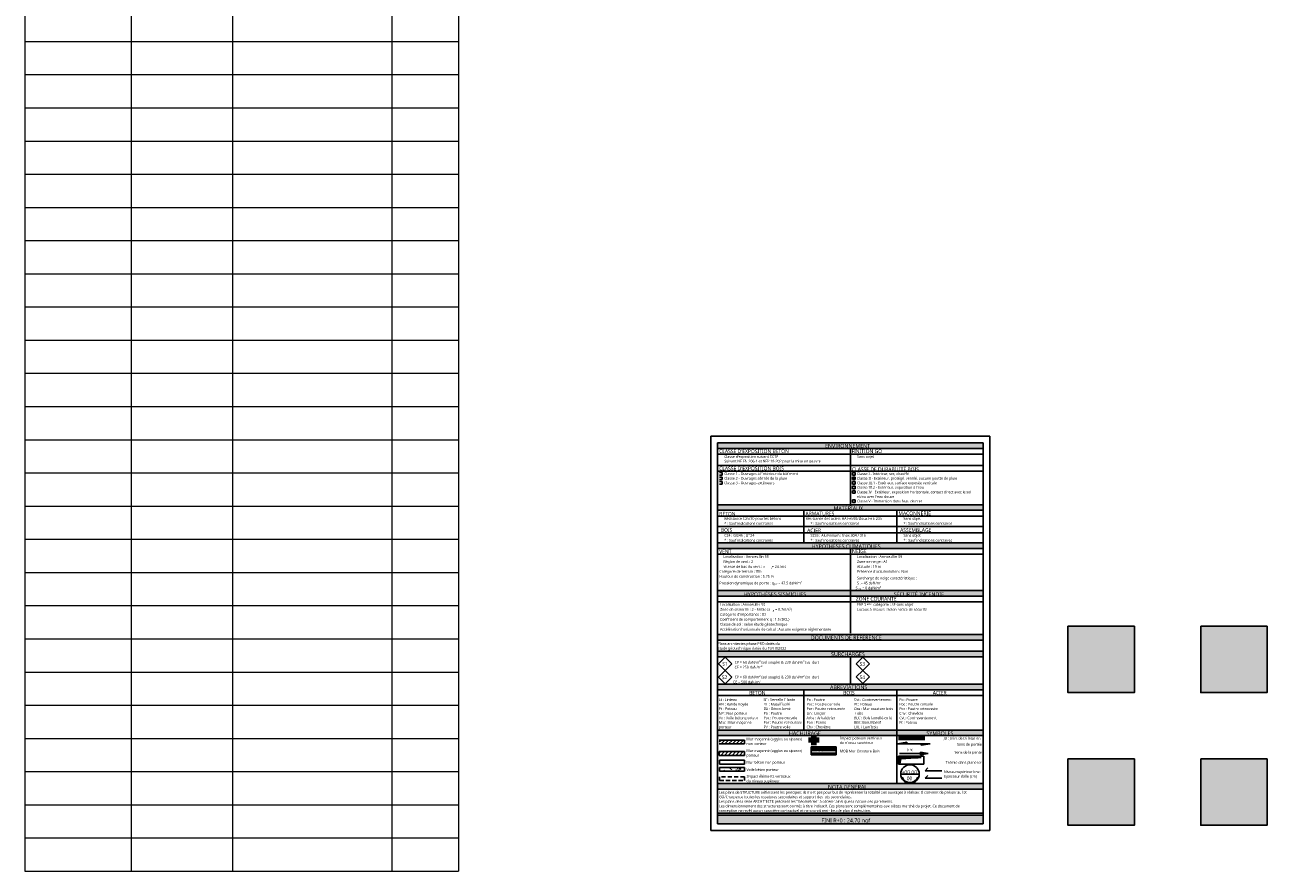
# Model space of a CAD drawing. Header units: centimetres. Extents: x -11246 to 29725, y -11714 to 13666.
# Tile 9 of 79: x -8729 to -7794, y -4693 to -4055. Entities that reach past the tile are written whole.
import ezdxf

# ---------------------------------------------------------------- set-up
doc = ezdxf.new("R2010")
doc.units = ezdxf.units.CM
doc.linetypes.add('Caché 1_8_', pattern=[4.7625, 3.175, -1.5875])
doc.layers.add('05-ANO Cotations', color=7, linetype='Continuous', lineweight=15)
doc.styles.add('Arial', font='arial.ttf', dxfattribs={"height": 0.77007})
doc.styles.add('Roboto', font='Roboto-Regular.ttf', dxfattribs={"height": 3})
doc.styles.add('Roboto_1', font='Roboto-Regular.ttf', dxfattribs={"height": 2.8})
doc.styles.add('Roboto_2', font='Roboto-Regular.ttf', dxfattribs={"height": 2})
doc.styles.add('Roboto_3', font='Roboto-Regular.ttf', dxfattribs={"height": 1.29978})
pattern_1 = [(45, (-11918.2571, -6876.2639), (-1.4142136, 1.4142136), [])]

msp = doc.modelspace()

# ---------------------------------------------------------------- hatches: boundary and pattern name
at = {"true_color": 0x999999}
for points in [[(-8007.50093, -4374.33125), (-8007.50093, -4370.0772), (-8207.50093, -4370.0772), (-8207.50093, -4374.33125)], [(-8007.50093, -4420.9839), (-8007.50093, -4416.72985), (-8207.50093, -4416.72985), (-8207.50093, -4420.9839)], [(-8007.50093, -4449.68788), (-8007.50093, -4445.43383), (-8207.50093, -4445.43383), (-8207.50093, -4449.68788)], [(-8007.50093, -4485.74609), (-8007.50093, -4481.49204), (-8207.50093, -4481.49204), (-8207.50093, -4485.74609)], [(-8007.50093, -4518.76875), (-8007.50093, -4514.5147), (-8207.50093, -4514.5147), (-8207.50093, -4518.76875)], [(-8007.50093, -4531.28763), (-8007.50093, -4527.03359), (-8207.50093, -4527.03359), (-8207.50093, -4531.28763)], [(-8007.50093, -4556.22338), (-8007.50093, -4551.96934), (-8207.50093, -4551.96934), (-8207.50093, -4556.22338)], [(-8007.50093, -4590.71878), (-8007.50093, -4586.46474), (-8207.50093, -4586.46474), (-8207.50093, -4590.71878)], [(-8007.50093, -4630.93067), (-8007.50093, -4626.67663), (-8207.50093, -4626.67663), (-8207.50093, -4630.93067)], [(-8007.50093, -4657.0772), (-8007.50093, -4650.71183), (-8207.50093, -4650.71183), (-8207.50093, -4657.0772)]]:
    msp.add_hatch(color=253, dxfattribs=at).paths.add_polyline_path(points)
at = {"true_color": 0x003551, "transparency": 33554559}
msp.add_hatch(color=148, dxfattribs=at).paths.add_polyline_path([(-7893.6061, -4508.26931), (-7943.60005, -4508.26931), (-7943.60005, -4558.26326), (-7893.6061, -4558.26326)])
at = {"true_color": 0xe53e31, "transparency": 33554559}
msp.add_hatch(color=20, dxfattribs=at).paths.add_polyline_path([(-7793.61821, -4508.26931), (-7843.61215, -4508.26931), (-7843.61215, -4558.26326), (-7793.61821, -4558.26326)])
at = {"true_color": 0x008040}
h = msp.add_hatch(dxfattribs=at)
h.set_pattern_fill('FP_1', color=116, style=0, pattern_type=2)
h.set_pattern_definition(pattern_1)
h.paths.add_polyline_path([(-8187.3086, -4596.84536), (-8187.3086, -4594.03402), (-8206.24086, -4594.03402), (-8206.24086, -4596.84536)])
at = {"true_color": 0x808080}
h = msp.add_hatch(dxfattribs=at)
h.set_pattern_fill('FP_1', color=8, style=0, pattern_type=2)
h.set_pattern_definition(pattern_1)
h.paths.add_polyline_path([(-8187.29539, -4605.59421), (-8187.29539, -4602.78286), (-8206.24086, -4602.78286), (-8206.24086, -4605.59421)])
at = {"true_color": 0x804000}
h = msp.add_hatch(dxfattribs=at)
h.set_pattern_fill('FP_2', color=36, style=0, pattern_type=2)
h.set_pattern_definition([(6.843, (-11918.25713, -6876.26386), (-86.359602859, -10.160301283), [1.279, -126.632]), (26.565, (-11916.9871, -6876.1115), (5.080351, 5.0803419), [0.56796, -10.791]), (48.814, (-11916.47913, -6875.85746), (30.48014387, 35.5600773), [0.54001, -53.461]), (67.38, (-11916.12313, -6875.45106), (-15.240025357, -35.55982177), [0.6604, -65.38]), (90, (-11915.869, -6874.842), (-5.08, 5.08), [0.8128, -4.267]), (61.39, (-11915.86913, -6874.02886), (-25.39952484, -45.720001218), [0.63652, -63.016]), (86.186, (-11915.56513, -6873.46986), (-5.07988412, -71.119610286), [0.76369, -75.605]), (72.897, (-11915.51413, -6872.70786), (15.240109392, 50.79950576), [0.69096, -68.405]), (41.987, (-11915.31113, -6872.04786), (-45.720048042, -40.639742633), [0.68344, -67.661]), (10.305, (-11914.80313, -6871.58986), (-30.479895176, -5.08006409), [0.56796, -56.228]), (15.945, (-11914.2441, -6871.48886), (-20.32027508, -5.07992989), [1.109, -35.873]), (6.843, (-11917.24113, -6876.26386), (-86.359602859, -10.160301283), [1.279, -126.632]), (26.565, (-11915.9711, -6876.1115), (5.080351, 5.0803419), [0.56796, -10.791]), (48.814, (-11915.46313, -6875.85746), (30.48014387, 35.5600773), [0.54001, -53.461]), (67.38, (-11915.10713, -6875.45106), (-15.240025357, -35.55982177), [0.6604, -65.38]), (90, (-11914.853, -6874.842), (-5.08, 5.08), [0.8128, -4.267]), (61.39, (-11914.85313, -6874.02886), (-25.39952484, -45.720001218), [0.63652, -63.016]), (86.186, (-11914.54913, -6873.46986), (-5.07988412, -71.119610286), [0.76369, -75.605]), (72.897, (-11914.49813, -6872.70786), (15.240109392, 50.79950576), [0.69096, -68.405]), (41.987, (-11914.29513, -6872.04786), (-45.720048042, -40.639742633), [0.68344, -67.661]), (10.305, (-11913.78713, -6871.58986), (-30.479895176, -5.08006409), [0.56796, -56.228]), (15.945, (-11913.2281, -6871.48886), (-20.32027508, -5.07992989), [1.109, -35.873]), (6.843, (-11916.22513, -6876.26386), (-86.359602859, -10.160301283), [1.279, -126.632]), (26.565, (-11914.9551, -6876.1115), (5.080351, 5.0803419), [0.56796, -10.791]), (48.814, (-11914.44713, -6875.85746), (30.48014387, 35.5600773), [0.54001, -53.461]), (67.38, (-11914.09113, -6875.45106), (-15.240025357, -35.55982177), [0.6604, -65.38]), (90, (-11913.837, -6874.842), (-5.08, 5.08), [0.8128, -4.267]), (61.39, (-11913.83713, -6874.02886), (-25.39952484, -45.720001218), [0.63652, -63.016]), (86.186, (-11913.53313, -6873.46986), (-5.07988412, -71.119610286), [0.76369, -75.605]), (72.897, (-11913.48213, -6872.70786), (15.240109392, 50.79950576), [0.69096, -68.405]), (41.987, (-11913.27913, -6872.04786), (-45.720048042, -40.639742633), [0.68344, -67.661]), (10.305, (-11912.77113, -6871.58986), (-30.479895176, -5.08006409), [0.56796, -56.228]), (15.945, (-11912.2121, -6871.48886), (-20.32027508, -5.07992989), [1.109, -35.873]), (6.843, (-11915.20913, -6876.26386), (-86.359602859, -10.160301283), [1.279, -126.632]), (26.565, (-11913.9391, -6876.1115), (5.080351, 5.0803419), [0.56796, -10.791]), (48.814, (-11913.43113, -6875.85746), (30.48014387, 35.5600773), [0.54001, -53.461]), (67.38, (-11913.07513, -6875.45106), (-15.240025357, -35.55982177), [0.6604, -65.38]), (90, (-11912.821, -6874.842), (-5.08, 5.08), [0.8128, -4.267]), (61.39, (-11912.82113, -6874.02886), (-25.39952484, -45.720001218), [0.63652, -63.016]), (86.186, (-11912.51713, -6873.46986), (-5.07988412, -71.119610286), [0.76369, -75.605]), (72.897, (-11912.46613, -6872.70786), (15.240109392, 50.79950576), [0.69096, -68.405]), (41.987, (-11912.26313, -6872.04786), (-45.720048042, -40.639742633), [0.68344, -67.661]), (10.305, (-11911.75513, -6871.58986), (-30.479895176, -5.08006409), [0.56796, -56.228]), (15.945, (-11911.1961, -6871.48886), (-20.32027508, -5.07992989), [1.109, -35.873]), (6.843, (-11914.19313, -6876.26386), (-86.359602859, -10.160301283), [1.279, -126.632]), (26.565, (-11912.9231, -6876.1115), (5.080351, 5.0803419), [0.56796, -10.791]), (48.814, (-11912.41513, -6875.85746), (30.48014387, 35.5600773), [0.54001, -53.461]), (67.38, (-11912.05913, -6875.45106), (-15.240025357, -35.55982177), [0.6604, -65.38]), (90, (-11911.805, -6874.842), (-5.08, 5.08), [0.8128, -4.267]), (61.39, (-11911.80513, -6874.02886), (-25.39952484, -45.720001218), [0.63652, -63.016]), (86.186, (-11911.50113, -6873.46986), (-5.07988412, -71.119610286), [0.76369, -75.605]), (72.897, (-11911.45013, -6872.70786), (15.240109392, 50.79950576), [0.69096, -68.405]), (41.987, (-11911.24713, -6872.04786), (-45.720048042, -40.639742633), [0.68344, -67.661]), (10.305, (-11910.73913, -6871.58986), (-30.479895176, -5.08006409), [0.56796, -56.228]), (15.945, (-11910.1801, -6871.48886), (-20.32027508, -5.07992989), [1.109, -35.873])])
h.paths.add_polyline_path([(-8118.08453, -4605.08768), (-8118.08453, -4600.38883), (-8136.97506, -4600.38883), (-8136.97506, -4605.08768)])
for points in [[(-8071.61589, -4596.77132), (-8064.87575, -4596.77132), (-8064.87575, -4595.58285)], [(-8054.11589, -4597.95979), (-8047.37575, -4596.77132), (-8054.11589, -4596.77132)], [(-8054.69627, -4605.15788), (-8048.78743, -4604.11599), (-8054.69627, -4603.0741)]]:
    msp.add_hatch(color=256).paths.add_polyline_path(points)
h = msp.add_hatch()
h.set_pattern_fill('FP_3', color=256, style=0, pattern_type=2)
h.set_pattern_definition([(0, (-11918.25713, -6876.26386), (0.20161, 0.40322), [0.03353, -0.3697])])
h.paths.add_polyline_path([(-8070.22264, -4611.89107), (-8069.55311, -4608.094), (-8054.19815, -4607.21116), (-8070.22264, -4607.21116)])
at = {"true_color": 0xb9d9eb, "transparency": 33554559}
msp.add_hatch(color=254, dxfattribs=at).paths.add_polyline_path([(-7893.6061, -4608.2572), (-7943.60005, -4608.2572), (-7943.60005, -4658.25115), (-7893.6061, -4658.25115)])
at = {"true_color": 0xa39382, "transparency": 33554559}
msp.add_hatch(color=252, dxfattribs=at).paths.add_polyline_path([(-7793.61821, -4608.2572), (-7843.61215, -4608.2572), (-7843.61215, -4658.25115), (-7793.61821, -4658.25115)])
h = msp.add_hatch()
h.set_pattern_fill('FP_4', color=256, style=0, pattern_type=2)
h.set_pattern_definition([(50, (-11918.257, -6876.264), (7.287275, -0.637261), [0.762, -8.382]), (355, (-11918.257, -6876.264), (-1.409327, 7.641911), [0.6096, -6.706]), (100.451, (-11917.65, -6876.317), (5.877948, 7.004428), [0.6476, -7.124]), (46.184, (-11918.257, -6874.232), (10.843061, -1.681252), [1.143, -12.573]), (96.636, (-11917.354, -6874.372), (9.495948, 9.896668), [0.9714, -10.685]), (351.184, (-11918.257, -6874.232), (9.495953, 9.896555), [0.9144, -10.058]), (21, (-11917.241, -6874.74), (6.064644, -4.090302), [0.762, -8.382]), (326, (-11917.241, -6874.74), (2.472247, 7.367021), [0.6096, -6.706]), (71.451, (-11916.736, -6875.081), (8.536783, 3.276526), [0.6476, -7.124]), (37.5, (-11918.257, -6876.2639), (0.1236133, 3.3821639), [0.33528, -6.289, 0.33528, -6.472, -6.731]), (37.5, (-11918.257, -6876.2639), (0.1236133, 3.3821639), [-13.432, 0.33528, -6.396]), (7.5, (-11918.257, -6876.264), (2.6728276, 4.0071558), [0.33528, -3.546, 0.33528, -6.137, -2.565]), (7.5, (-11918.257, -6876.264), (2.6728276, 4.0071558), [-10.353, 0.33528, -2.23]), (327.5, (-11920.523, -6876.2639), (5.4234019, -0.2288281), [0.33528, -2.205, 0.33528, -7.59, -10.516]), (327.5, (-11920.523, -6876.2639), (5.4234019, -0.2288281), [-10.465, 0.33528, -10.18]), (317.5, (-11921.539, -6876.264), (5.924998, 1.0174316), [0.33528, -2.967, 0.33528, -4.928, -7.468]), (317.5, (-11921.539, -6876.264), (5.924998, 1.0174316), [-8.565, 0.33528, -7.132])])
h.paths.add_polyline_path([(-8187.13756, -4617.59046), (-8187.13756, -4614.77912), (-8206.03756, -4614.77912), (-8206.03756, -4617.59046)])

# ---------------------------------------------------------------- linework, layer by layer
for p, q in [((-8002.50093, -4365.0772), (-8212.50093, -4365.0772)), ((-8212.50093, -4365.0772), (-8212.50093, -4662.0772)), ((-8002.50093, -4374.33125), (-8002.50093, -4365.0772)), ((-8002.50093, -4662.0772), (-8002.50093, -4365.0772)), ((-8007.50093, -4370.0772), (-8207.50093, -4370.0772)), ((-8207.50093, -4370.0772), (-8207.50093, -4657.0772)), ((-8007.50093, -4370.0772), (-8207.50093, -4370.0772)), ((-8207.50093, -4374.33125), (-8007.50093, -4374.33125)), ((-8107.50093, -4374.33125), (-8107.50093, -4417.72985)), ((-8007.50093, -4374.33125), (-8007.50093, -4370.0772)), ((-8007.50093, -4657.0772), (-8007.50093, -4370.0772)), ((-8207.50093, -4378.62184), (-8007.50093, -4378.62184)), ((-8207.50093, -4387.25679), (-8007.50093, -4387.25679)), ((-8107.50093, -4387.25679), (-8107.50093, -4416.72985)), ((-8207.50093, -4391.54738), (-8007.50093, -4391.54738)), ((-8205.93736, -4392.4305), (-8203.98562, -4392.4305)), ((-8203.98562, -4394.38223), (-8205.93736, -4394.38223)), ((-8205.93736, -4395.89887), (-8203.98562, -4395.89887)), ((-8203.98562, -4392.4305), (-8203.98562, -4394.38223)), ((-8203.98562, -4395.89887), (-8203.98562, -4397.8506)), ((-8105.90944, -4392.5003), (-8103.95771, -4392.5003)), ((-8105.90944, -4394.45203), (-8105.90944, -4392.5003)), ((-8103.95771, -4394.45203), (-8105.90944, -4394.45203)), ((-8105.90944, -4395.90419), (-8103.95771, -4395.90419)), ((-8105.90944, -4397.85592), (-8105.90944, -4395.90419)), ((-8105.68418, -4396.73637), (-8105.02862, -4397.67261)), ((-8105.02862, -4397.67261), (-8104.14385, -4396.14013)), ((-8103.95771, -4392.5003), (-8103.95771, -4394.45203)), ((-8103.95771, -4395.90419), (-8103.95771, -4397.85592)), ((-8203.98562, -4397.8506), (-8205.93736, -4397.8506)), ((-8205.93736, -4399.31073), (-8203.98562, -4399.31073)), ((-8203.98562, -4401.26246), (-8205.93736, -4401.26246)), ((-8203.98562, -4399.31073), (-8203.98562, -4401.26246)), ((-8103.95771, -4397.85592), (-8105.90944, -4397.85592)), ((-8105.90944, -4399.30319), (-8103.95771, -4399.30319)), ((-8105.90944, -4401.25492), (-8105.90944, -4399.30319)), ((-8103.95771, -4401.25492), (-8105.90944, -4401.25492)), ((-8105.90944, -4402.77156), (-8103.95771, -4402.77156)), ((-8105.90944, -4404.72329), (-8105.90944, -4402.77156)), ((-8103.95771, -4404.72329), (-8105.90944, -4404.72329)), ((-8105.90944, -4406.18342), (-8103.95771, -4406.18342)), ((-8105.90944, -4408.13515), (-8105.90944, -4406.18342)), ((-8103.95771, -4399.30319), (-8103.95771, -4401.25492)), ((-8103.95771, -4402.77156), (-8103.95771, -4404.72329)), ((-8103.95771, -4406.18342), (-8103.95771, -4408.13515)), ((-8103.95771, -4408.13515), (-8105.90944, -4408.13515)), ((-8105.90944, -4413.15032), (-8103.95771, -4413.15032)), ((-8105.90944, -4415.10205), (-8105.90944, -4413.15032)), ((-8103.95771, -4415.10205), (-8105.90944, -4415.10205)), ((-8103.95771, -4413.15032), (-8103.95771, -4415.10205)), ((-8007.50093, -4416.72985), (-8207.50093, -4416.72985)), ((-8207.50093, -4420.9839), (-8007.50093, -4420.9839)), ((-8142.50093, -4445.43383), (-8142.50093, -4420.9839)), ((-8072.50093, -4445.43383), (-8072.50093, -4420.9839)), ((-8207.50093, -4425.27449), (-8007.50093, -4425.27449)), ((-8207.50093, -4433.24473), (-8007.50093, -4433.24473)), ((-8207.50093, -4437.99271), (-8007.50093, -4437.99271)), ((-8007.50093, -4445.43383), (-8207.50093, -4445.43383)), ((-8207.50093, -4449.68788), (-8007.50093, -4449.68788)), ((-8107.50093, -4449.68788), (-8107.50093, -4481.49204)), ((-8207.50093, -4453.97847), (-8007.50093, -4453.97847)), ((-8007.50093, -4481.49204), (-8207.50093, -4481.49204)), ((-8207.50093, -4485.74609), (-8007.50093, -4485.74609)), ((-8207.50093, -4490.03668), (-8007.50093, -4490.03668)), ((-8107.50093, -4513.63768), (-8107.50093, -4481.49204)), ((-8007.50093, -4514.5147), (-8207.50093, -4514.5147)), ((-8207.50093, -4518.76875), (-8007.50093, -4518.76875)), ((-8007.50093, -4527.03359), (-8207.50093, -4527.03359)), ((-8207.50093, -4531.28763), (-8007.50093, -4531.28763)), ((-8206.87398, -4536.5472), (-8201.87398, -4531.5472)), ((-8201.87398, -4541.5472), (-8206.87398, -4536.5472)), ((-8201.87398, -4531.5472), (-8196.87398, -4536.5472)), ((-8196.87398, -4536.5472), (-8201.87398, -4541.5472)), ((-8107.50093, -4531.28763), (-8107.50093, -4552.34434)), ((-8103.12398, -4536.5472), (-8098.12398, -4531.5472)), ((-8098.12398, -4541.5472), (-8103.12398, -4536.5472)), ((-8098.12398, -4531.5472), (-8093.12398, -4536.5472)), ((-8093.12398, -4536.5472), (-8098.12398, -4541.5472)), ((-8206.87398, -4546.58526), (-8201.87398, -4541.58526)), ((-8201.87398, -4551.58526), (-8206.87398, -4546.58526)), ((-8201.87398, -4541.58526), (-8196.87398, -4546.58526)), ((-8196.87398, -4546.58526), (-8201.87398, -4551.58526)), ((-8103.12398, -4546.52474), (-8098.12398, -4541.52474)), ((-8098.12398, -4551.52474), (-8103.12398, -4546.52474)), ((-8098.12398, -4541.52474), (-8093.12398, -4546.52474)), ((-8093.12398, -4546.52474), (-8098.12398, -4551.52474)), ((-8007.50093, -4551.96934), (-8207.50093, -4551.96934)), ((-8207.50093, -4556.22338), (-8007.50093, -4556.22338)), ((-8207.50093, -4560.51397), (-8007.50093, -4560.51397)), ((-8142.50093, -4556.22338), (-8142.50093, -4587.08974)), ((-8072.50093, -4556.22338), (-8072.50093, -4626.67663)), ((-8007.50093, -4586.46474), (-8207.50093, -4586.46474)), ((-8207.50093, -4590.71878), (-8007.50093, -4590.71878)), ((-8187.29539, -4602.78286), (-8206.24086, -4602.78286)), ((-8206.24086, -4602.78286), (-8206.24086, -4605.59421)), ((-8187.29539, -4605.59421), (-8187.29539, -4602.78286)), ((-8136.97506, -4601.51203), (-8136.97506, -4599.26563)), ((-8136.97506, -4599.26563), (-8118.08453, -4599.26563)), ((-8118.08453, -4600.38883), (-8136.97506, -4600.38883)), ((-8136.97506, -4600.38883), (-8136.97506, -4605.08768)), ((-8118.08453, -4599.26563), (-8118.08453, -4601.51203)), ((-8118.08453, -4605.08768), (-8118.08453, -4600.38883)), ((-8064.87575, -4595.58285), (-8071.61589, -4596.77132)), ((-8071.61589, -4596.77132), (-8064.87575, -4596.77132)), ((-8071.61589, -4596.77132), (-8051.61589, -4596.77132)), ((-8064.87575, -4596.77132), (-8064.87575, -4595.58285)), ((-8054.11589, -4597.95979), (-8047.37575, -4596.77132)), ((-8047.37575, -4596.77132), (-8054.11589, -4596.77132)), ((-8054.11589, -4596.77132), (-8054.11589, -4597.95979)), ((-8206.24086, -4605.59421), (-8187.29539, -4605.59421)), ((-8136.97506, -4605.08768), (-8118.08453, -4605.08768)), ((-8071.30339, -4606.21116), (-8052.1515, -4606.21116)), ((-8071.30339, -4612.11333), (-8071.30339, -4606.21116)), ((-8052.1515, -4612.11333), (-8071.30339, -4612.11333)), ((-8070.36741, -4604.11599), (-8048.78743, -4604.11599)), ((-8054.19815, -4607.21116), (-8070.22264, -4607.21116)), ((-8070.22264, -4607.21116), (-8070.22264, -4611.89107)), ((-8070.22264, -4611.89107), (-8069.55311, -4608.094)), ((-8069.55311, -4608.094), (-8054.19815, -4607.21116)), ((-8048.78743, -4604.11599), (-8054.69627, -4603.0741)), ((-8054.69627, -4603.0741), (-8054.69627, -4605.15788)), ((-8048.78743, -4604.11599), (-8054.69627, -4603.0741)), ((-8054.69627, -4605.15788), (-8054.69627, -4603.0741)), ((-8054.69627, -4605.15788), (-8048.78743, -4604.11599)), ((-8048.78743, -4604.11599), (-8054.69627, -4605.15788)), ((-8052.1515, -4606.21116), (-8052.1515, -4612.11333)), ((-8187.13756, -4614.77912), (-8206.03756, -4614.77912)), ((-8206.03756, -4614.77912), (-8206.03756, -4617.59046)), ((-8206.03756, -4617.59046), (-8187.13756, -4617.59046)), ((-8187.13756, -4617.59046), (-8187.13756, -4614.77912)), ((-8069.59377, -4619.66819), (-8055.61794, -4619.66819)), ((-8051.21966, -4617.14296), (-8049.09834, -4615.02164)), ((-8038.57598, -4617.14296), (-8051.21966, -4617.14296)), ((-8051.21966, -4622.73576), (-8049.09834, -4620.61444)), ((-8007.50093, -4626.67663), (-8207.50093, -4626.67663)), ((-8038.57598, -4622.73576), (-8051.21966, -4622.73576)), ((-8207.50093, -4630.93067), (-8007.50093, -4630.93067)), ((-8207.50093, -4649.21183), (-8007.50093, -4649.21183)), ((-8007.50093, -4650.71183), (-8207.50093, -4650.71183)), ((-8207.50093, -4657.0772), (-8007.50093, -4657.0772)), ((-8207.50093, -4657.0772), (-8007.50093, -4657.0772)), ((-8212.50093, -4662.0772), (-8002.50093, -4662.0772)), ((-8212.50093, -4662.0772), (-8002.50093, -4662.0772))]:
    msp.add_line(p, q)
at = {"color": 1, "lineweight": 100, "true_color": 0xff0000}
for p, q in [((-8136.97506, -4591.99646), (-8133.0143, -4591.99646)), ((-8136.97506, -4595.99646), (-8136.97506, -4591.99646)), ((-8133.0143, -4591.99646), (-8133.0143, -4595.99646)), ((-8071.30339, -4592.00207), (-8051.30339, -4592.00207)), ((-8133.0143, -4595.99646), (-8136.97506, -4595.99646))]:
    msp.add_line(p, q, dxfattribs=at)
at = {"lineweight": 25}
for p, q in [((-8187.3086, -4594.03402), (-8206.24086, -4594.03402)), ((-8206.24086, -4596.84536), (-8187.3086, -4596.84536)), ((-8187.3086, -4596.84536), (-8187.3086, -4594.03402)), ((-8206.03756, -4609.29163), (-8206.03756, -4612.10297)), ((-8187.13756, -4609.29163), (-8206.03756, -4609.29163)), ((-8206.03756, -4612.10297), (-8187.13756, -4612.10297)), ((-8187.13756, -4612.10297), (-8187.13756, -4609.29163))]:
    msp.add_line(p, q, dxfattribs=at)
at = {"color": 160, "linetype": 'Caché 1_8_', "lineweight": 25, "true_color": 0x0526fa}
for p, q in [((-8206.03756, -4621.68119), (-8206.03756, -4624.49254)), ((-8187.13756, -4621.68119), (-8206.03756, -4621.68119)), ((-8206.03756, -4624.49254), (-8187.13756, -4624.49254)), ((-8187.13756, -4624.49254), (-8187.13756, -4621.68119))]:
    msp.add_line(p, q, dxfattribs=at)
at = {"color": 148, "lineweight": 25, "true_color": 0x003551}
msp.add_lwpolyline([(-7943.60005, -4508.26931), (-7893.6061, -4508.26931), (-7893.6061, -4558.26326), (-7943.60005, -4558.26326)], close=True, dxfattribs=at)
at = {"color": 20, "lineweight": 25, "true_color": 0xe53e31}
msp.add_lwpolyline([(-7843.61215, -4508.26931), (-7793.61821, -4508.26931), (-7793.61821, -4558.26326), (-7843.61215, -4558.26326)], close=True, dxfattribs=at)
at = {"color": 254, "lineweight": 25, "true_color": 0xb9d9eb}
msp.add_lwpolyline([(-7943.60005, -4608.2572), (-7893.6061, -4608.2572), (-7893.6061, -4658.25115), (-7943.60005, -4658.25115)], close=True, dxfattribs=at)
at = {"lineweight": 25}
msp.add_lwpolyline([(-7843.61215, -4608.2572), (-7793.61821, -4608.2572), (-7793.61821, -4658.25115), (-7843.61215, -4658.25115)], close=True, dxfattribs=at)
msp.add_circle((-8062.60586, -4619.66819), 6.98792)
msp.add_arc((-8062.60586, -4619.62951), 6.3472, 203.04313618, 336.95686382)
at = {"layer": '05-ANO Cotations'}
for p, q in [((-8729.15479, -3417.79341), (-8729.15479, -4692.79341)), ((-8572.67775, -3417.79341), (-8572.67775, -4692.79341)), ((-8452.67775, -3417.79341), (-8452.67775, -4692.79341)), ((-8402.67775, -3417.79341), (-8402.67775, -4692.79341)), ((-8649.15479, -3442.79341), (-8649.15479, -4692.79341)), ((-8729.15479, -4067.79341), (-8402.67775, -4067.79341)), ((-8729.15479, -4092.79341), (-8402.67775, -4092.79341)), ((-8729.15479, -4117.79341), (-8402.67775, -4117.79341)), ((-8729.15479, -4142.79341), (-8402.67775, -4142.79341)), ((-8729.15479, -4167.79341), (-8402.67775, -4167.79341)), ((-8729.15479, -4192.79341), (-8402.67775, -4192.79341)), ((-8729.15479, -4217.79341), (-8402.67775, -4217.79341)), ((-8729.15479, -4242.79341), (-8402.67775, -4242.79341)), ((-8729.15479, -4267.79341), (-8402.67775, -4267.79341)), ((-8729.15479, -4292.79341), (-8402.67775, -4292.79341)), ((-8729.15479, -4317.79341), (-8402.67775, -4317.79341)), ((-8729.15479, -4342.79341), (-8402.67775, -4342.79341)), ((-8729.15479, -4367.79341), (-8402.67775, -4367.79341)), ((-8729.15479, -4392.79341), (-8402.67775, -4392.79341)), ((-8729.15479, -4417.79341), (-8402.67775, -4417.79341)), ((-8729.15479, -4442.79341), (-8402.67775, -4442.79341)), ((-8729.15479, -4467.79341), (-8402.67775, -4467.79341)), ((-8729.15479, -4492.79341), (-8402.67775, -4492.79341)), ((-8729.15479, -4517.79341), (-8402.67775, -4517.79341)), ((-8729.15479, -4542.79341), (-8402.67775, -4542.79341)), ((-8729.15479, -4567.79341), (-8402.67775, -4567.79341)), ((-8729.15479, -4592.79341), (-8402.67775, -4592.79341)), ((-8729.15479, -4617.79341), (-8402.67775, -4617.79341)), ((-8729.15479, -4642.79341), (-8402.67775, -4642.79341)), ((-8729.15479, -4667.79341), (-8402.67775, -4667.79341)), ((-8729.15479, -4692.79341), (-8402.67775, -4692.79341))]:
    msp.add_line(p, q, dxfattribs=at)

# ---------------------------------------------------------------- texts
at = {"attachment_point": 1}
for s, insert, char_height, width, style in [("CLASSE D'EXPOSITION BETON", (-8206.25093, -4375.07123), 2.8, 65.2573625, 'Roboto_1'), ('ENVIRONNEMENT', (-8126.55986, -4370.95399), 3, 42.2489313, 'Roboto'), ('FINITION GO', (-8106.56343, -4375.07123), 2.8, 27.0168688, 'Roboto_1'), ('Suivant NF EN 206-1 et NFP 18-202 pour la mise en oeuvre', (-8202.47621, -4382.94543), 2, 90.109675, 'Roboto_2'), ("Classe d'exposition suivant CCTP", (-8202.47621, -4379.50585), 2, 51.1476625, 'Roboto_2'), ('Sans objet', (-8102.47621, -4379.50585), 2, 16.1940875, 'Roboto_2'), ("CLASSE D'EXPOSITION BOIS", (-8206.25093, -4387.99677), 2.8, 60.4472375, 'Roboto_1'), ("Classe 1 - Ouvrages à l'intérieur du bâtiment", (-8202.47621, -4392.43289), 2, 67.34175, 'Roboto_2'), ('Classe 2 - Ouvrages abrités de la pluie', (-8202.47621, -4395.87247), 2, 58.1223438, 'Roboto_2'), ('CLASSE DE DURABILITÉ BOIS', (-8106.25093, -4388.6538), 2.8, 62.531625, 'Roboto_1'), ('Classe I - Intérieur, sec, chauffé', (-8102.47621, -4392.43139), 2, 47.9409125, 'Roboto_2'), ('Classe II - Extérieur, protégé, ventilé, aucune goutte de pluie', (-8102.47621, -4395.87097), 2, 90.751025, 'Roboto_2'), ('Classe 3 - Ouvrages extérieurs', (-8202.47621, -4399.31206), 2, 46.497875, 'Roboto_2'), ('Classe III.1 - Extérieur, surface exposée verticale', (-8102.47621, -4399.31056), 2, 73.9155875, 'Roboto_2'), ("Classe III.2 - Extérieur, exposition à l'eau", (-8102.47621, -4402.75014), 2, 61.1687563, 'Roboto_2'), ('Classe IV - Extérieur, exposition horizontale, contact direct avec le sol ', (-8102.47621, -4406.18972), 2, 106.784775, 'Roboto_2'), ("et/ou avec l'eau douce", (-8102.47621, -4409.62931), 2, 34.7932375, 'Roboto_2'), ("Classe V - Immersion dans l'eau de mer", (-8102.47621, -4413.06889), 2, 60.5274062, 'Roboto_2'), ('BÉTON', (-8206.25093, -4422.23362), 2.8, 15.1518937, 'Roboto_1'), ('ARMATURES', (-8141.25093, -4421.97974), 2.8, 27.4177125, 'Roboto_1'), ('MATÉRIAUX', (-8120.14274, -4417.9501), 3, 28.2194, 'Roboto'), ('MACONNERIE', (-8071.25093, -4421.83928), 2.8, 29.9029437, 'Roboto_1'), ('BOIS', (-8205.00093, -4434.4421), 2.8, 10.3417687, 'Roboto_1'), ('* : Sauf indications contraires', (-8202.47621, -4429.86529), 2, 45.215175, 'Roboto_2'), ('Résistance C25/30 pour les bétons', (-8202.47621, -4426.1585), 2, 53.7932313, 'Roboto_2'), ('Résistance des aciers HA Fe500/Doux Fe E 235', (-8141.15354, -4426.1585), 2, 72.8733938, 'Roboto_2'), ('* : Sauf indications contraires', (-8137.47621, -4429.86529), 2, 45.215175, 'Roboto_2'), ('ASSEMBLAGE', (-8070.00093, -4434.44019), 2.8, 30.0632812, 'Roboto_1'), ('Sans objet', (-8067.47621, -4426.1585), 2, 16.1940875, 'Roboto_2'), ('* : Sauf indications contraires', (-8067.47621, -4429.86529), 2, 45.215175, 'Roboto_2'), ('C24 ; Gl24h ; GT24', (-8202.47621, -4438.87672), 2, 28.2194, 'Roboto_2'), ('* : Sauf indications contraires', (-8202.47621, -4442.58351), 2, 45.215175, 'Roboto_2'), ('ACIER', (-8140.00093, -4434.69796), 2.8, 12.9873375, 'Roboto_1'), ('S235 ; Aluminium ; Inox 304 / 316', (-8137.47621, -4438.87672), 2, 51.5485062, 'Roboto_2'), ('* : Sauf indications contraires', (-8137.47621, -4442.58351), 2, 45.215175, 'Roboto_2'), ('Sans objet', (-8067.47621, -4438.87672), 2, 16.1940875, 'Roboto_2'), ('* : Sauf indications contraires', (-8067.47621, -4442.58351), 2, 45.215175, 'Roboto_2'), ('VENT', (-8206.25093, -4450.5771), 2.8, 11.9451437, 'Roboto_1'), ('HYPOTHÈSES CLIMATIQUES', (-8136.62975, -4446.55796), 3, 65.8987125, 'Roboto'), ('NEIGE', (-8106.25093, -4450.42594), 2.8, 13.3080125, 'Roboto_1'), ('Vitesse de bas du vent : v', (-8203.10121, -4462.31926), 2, 38.801675, 'Roboto_2'), ('Localisation : Annoeullin 59', (-8203.10121, -4454.86247), 2, 42.0885938, 'Roboto_2'), ('Région de vent : 2', (-8203.10121, -4458.59087), 2, 27.1772063, 'Roboto_2'), (' = 24 /ms', (-8167.279, -4462.31926), 2, 14.6708813, 'Roboto_2'), ('Altitude : 19 m', (-8102.47621, -4462.31926), 2, 22.126575, 'Roboto_2'), ('Zone de neige : A1', (-8102.47621, -4458.59087), 2, 28.4599062, 'Roboto_2'), ('Localisation : Annoeullin 59', (-8102.47621, -4454.86247), 2, 42.0885938, 'Roboto_2'), ('Catégorie de terrain : IIIb', (-8206.09006, -4466.04766), 2, 37.6793125, 'Roboto_2'), ('Hauteur de construction : 5.75 m', (-8206.09006, -4469.77606), 2, 50.5063125, 'Roboto_2'), ('b,0', (-8167.32904, -4463.88811), 0.77007, 1.7637125, 'Arial'), ('Surcharge de neige caractéristique :', (-8102.47621, -4471.00445), 2, 55.1561, 'Roboto_2'), ("Présence d'accumulation : Non", (-8102.47621, -4466.04766), 2, 47.780575, 'Roboto_2'), ('Pression dynamique de ponte : q', (-8206.09006, -4474.73285), 2, 50.0253, 'Roboto_2'), ('p,z', (-8164.81506, -4475.74222), 1.29978, 2.886075, 'Roboto_3'), (' = 47.5 daN/m²', (-8162.43381, -4474.73285), 2, 23.2489375, 'Roboto_2'), ('S', (-8103.55219, -4478.46124), 2, 2.0843875, 'Roboto_2'), ('S', (-8102.47621, -4474.73285), 2, 2.0843875, 'Roboto_2'), ('Ad', (-8101.42434, -4479.47061), 1.29978, 2.7257375, 'Roboto_3'), ('k', (-8100.39239, -4476.3017), 0.77007, 0.64135, 'Arial'), (' = 45 daN/m²', (-8100.37438, -4474.73285), 2, 20.4430313, 'Roboto_2'), (' = 0 daN/m²', (-8099.17538, -4478.46124), 2, 18.5189812, 'Roboto_2'), ('HYPOTHÈSES SISMIQUES', (-8187.70793, -4482.686), 3, 59.4852125, 'Roboto'), ('ZONE COURANTE', (-8103.3136, -4486.22245), 2.8, 37.5991438, 'Roboto_1'), (' catégorie : SF sans objet', (-8090.96683, -4490.92069), 2, 38.6413375, 'Roboto_2'), ('SÉCURITÉ INCENDIE', (-8074.7778, -4482.69269), 3, 46.9788875, 'Roboto'), ('Zone de sismicité : 2 - Faible (a', (-8205.60121, -4494.64908), 2, 47.4599, 'Roboto_2'), ("Catégorie d'importance : III ", (-8205.60121, -4498.37748), 2, 42.1687625, 'Roboto_2'), ('Localisation : Annoeullin 59', (-8205.60121, -4490.92069), 2, 42.0885938, 'Roboto_2'), ('gr', (-8166.44287, -4495.65845), 1.29978, 2.0042188, 'Roboto_3'), (' = 0.7m/s²)', (-8164.78923, -4494.64908), 2, 17.1561125, 'Roboto_2'), ('ERP 5', (-8102.47621, -4490.92069), 2, 8.9789, 'Roboto_2'), ('Locaux à risques : Selon notice de sécurité', (-8102.47621, -4494.64908), 2, 65.4978687, 'Roboto_2'), ('ème ', (-8095.06787, -4490.9822), 1.29978, 4.9704625, 'Roboto_3'), ('Accélération horizontale de calcul : Aucune exigence réglementaire', (-8205.60121, -4509.54106), 2, 102.936675, 'Roboto_2'), ('Coefficient de comportement q : 1.5 (DCL)', (-8205.60121, -4502.10587), 2, 65.0168563, 'Roboto_2'), ('Classe de sol : selon étude géotechnique', (-8205.60121, -4505.83427), 2, 62.6117937, 'Roboto_2'), ('DOCUMENTS DE RÉFÉRENCE', (-8137.27871, -4515.34164), 3, 67.2615813, 'Roboto'), ('Plans architectes phase PRO datés du ', (-8207.47621, -4520.40715), 2, 59.2447063, 'Roboto_2'), ('Etude géotechnique datée du 19/10/2022', (-8207.47621, -4523.84673), 2, 63.8944938, 'Roboto_2'), ('SURCHARGES', (-8122.02137, -4527.82707), 3, 32.5485125, 'Roboto'), ('S1', (-8203.95748, -4535.3234), 2.8, 5.451475, 'Roboto_1'), ('CP = 60 daN/m² (sol souple) & 230 daN/m² (sol dur)', (-8194.65436, -4534.39898), 2, 80.2489188, 'Roboto_2'), ('S3', (-8100.56448, -4535.30094), 2.8, 5.451475, 'Roboto_1'), ('S2', (-8204.31448, -4545.36145), 2.8, 5.451475, 'Roboto_1'), ('CE = 250 daN/m²', (-8194.65436, -4538.12738), 2, 26.5358562, 'Roboto_2'), ('CP = 60 daN/m² (sol souple) & 230 daN/m² (sol dur)', (-8194.65436, -4545.58417), 2, 80.2489188, 'Roboto_2'), ('S4', (-8100.56448, -4545.3234), 2.8, 5.451475, 'Roboto_1'), ('CE = 500 daN/m²', (-8195.90436, -4549.31256), 2, 26.5358562, 'Roboto_2'), ('ABREVIATIONS ', (-8122.81351, -4552.72259), 3, 36.55695, 'Roboto'), ('Lt : Linteau', (-8206.56351, -4562.56103), 2, 16.8354375, 'Roboto_2'), ('BETON', (-8183.75093, -4557.0501), 2.8, 15.1518937, 'Roboto_1'), ('SF : Semelle Filante', (-8172.88153, -4562.56103), 2, 29.9831125, 'Roboto_2'), ('BN : Bande noyée', (-8206.56351, -4566.00062), 2, 27.0168688, 'Roboto_2'), ('Pt : Poteau', (-8206.56351, -4569.4402), 2, 16.7552687, 'Roboto_2'), ('NP : Non porteur', (-8206.56351, -4572.87978), 2, 25.7341687, 'Roboto_2'), ('MI : Massif isolé', (-8172.88153, -4566.00062), 2, 25.0928187, 'Roboto_2'), ('BA : Béton Armé', (-8172.88153, -4569.4402), 2, 25.2531562, 'Roboto_2'), ('Po : Poutre', (-8172.88153, -4572.87978), 2, 16.995775, 'Roboto_2'), ('Vo : Voile béton porteur', (-8206.56351, -4576.31937), 2, 36.1561063, 'Roboto_2'), ('porteur', (-8206.56351, -4583.19853), 2, 11.223625, 'Roboto_2'), ('Mac : Mur maçonné ', (-8206.56351, -4579.75895), 2, 31.6666562, 'Roboto_2'), ('Poc : Poutre console', (-8172.88153, -4576.31937), 2, 31.9071625, 'Roboto_2'), ('Por : Poutre retroussée', (-8172.88153, -4579.75895), 2, 35.594925, 'Roboto_2'), ('PV : Poutre voile', (-8172.88153, -4583.19853), 2, 25.1729875, 'Roboto_2'), ('Mur maçonné (agglos ou siporex) ', (-8185.74618, -4592.33109), 2, 52.8312063, 'Roboto_2'), ('HACHURAGE', (-8153.75064, -4587.38908), 3, 30.3839563, 'Roboto'), ('Impact poteaux verticaux ', (-8115.47727, -4591.5961), 2, 51.1476625, 'Roboto_2'), ('SYMBOLES', (-8050.19897, -4587.38908), 3, 25.974675, 'Roboto'), ('JD : Joint de Dillatation', (-8037.28669, -4591.62052), 2, 35.3544188, 'Roboto_2'), ('non porteur', (-8185.74618, -4595.77067), 2, 17.9578, 'Roboto_2'), ('Mur maçonné (agglos ou siporex) ', (-8185.73297, -4601.07993), 2, 52.8312063, 'Roboto_2'), ('du niveau supérieur', (-8115.47727, -4595.03568), 2, 30.0632812, 'Roboto_2'), ('MOB Mur Ossature Bois', (-8115.47727, -4601.36527), 2, 33.7713179, 'Roboto_2'), ('P %', (-8064.83071, -4600.64816), 2, 5.6118125, 'Roboto_2'), ('Sens de la pente', (-8029.01669, -4602.20345), 2, 25.333325, 'Roboto_2'), ('Sens de portée', (-8027.16669, -4596.25433), 2, 23.0886, 'Roboto_2'), ('porteur', (-8185.73297, -4604.51951), 2, 11.223625, 'Roboto_2'), ('Mur béton non porteur', (-8185.71976, -4609.82877), 2, 34.7130688, 'Roboto_2'), ('Trémie dans plancher', (-8035.63669, -4609.89397), 2, 33.3502, 'Roboto_2'), ('Voile béton porteur', (-8185.71976, -4615.31626), 2, 29.4219313, 'Roboto_2'), ('Impact éléments verticaux ', (-8185.71976, -4620.34333), 2, 50.7468188, 'Roboto_2'), ('+00.00', (-8068.89639, -4616.81071), 2.8, 14.5105438, 'Roboto_1'), ('00', (-8065.05993, -4621.50707), 2.8, 5.2911375, 'Roboto_1'), ('Niveau supérieur brut', (-8037.02351, -4616.90001), 2, 32.9493563, 'Roboto_2'), ('Epaisseur dalle (cm)', (-8037.02351, -4620.33959), 2, 31.2658125, 'Roboto_2'), ('du niveau supérieur', (-8185.71976, -4623.78292), 2, 30.0632812, 'Roboto_2'), ('NOTA GÉNÉRAL', (-8124.35293, -4627.82089), 3, 37.1181312, 'Roboto'), ('GO/Charpente toutes les ossatures secondaires et support des lots secondaires.', (-8206.42022, -4635.84374), 2, 123.8607188, 'Roboto_2'), ("Les plans de STRUCTURE définissent les principes; ils n'ont pas pour but de représenter la totalité des ouvrages à réaliser. Il convient de prévoir au lot ", (-8206.42022, -4632.40416), 2, 229.6834688, 'Roboto_2'), ('Les plans de la série ARCHITECTE précisent les "Géométries" à obtenir ainsi que la nature des parements.', (-8206.42022, -4639.28332), 2, 161.6202, 'Roboto_2'), ("conception ne revêt aucun caractère contractuel et ne saurait tenir lieu de plan d'exécution.", (-8206.42022, -4646.16249), 2, 139.8944687, 'Roboto_2'), ('Les dimensionnement des structures sont donnés à titre indicatif. Ces plans sont complémentaires aux pièces marché du projet. Ce document de ', (-8206.42022, -4642.72291), 2, 224.3121625, 'Roboto_2'), ('FINI R+0 : 24.70 ngf', (-8129.22024, -4653.0992), 3, 44.8945, 'Roboto')]:
    msp.add_mtext(s, dxfattribs=dict(at, insert=insert, char_height=char_height, width=width, style=style))
at = {"color": 34, "true_color": 0x9d4b00, "attachment_point": 1}
for s, insert, char_height, width, style in [('Po : Poutre', (-8140.46605, -4562.56103), 2, 16.995775, 'Roboto_2'), ('BOIS', (-8112.92551, -4557.0501), 2.8, 10.3417687, 'Roboto_1'), ('Cvt : Contreventement', (-8104.67547, -4562.56103), 2, 34.312225, 'Roboto_2'), ('Poc : Poutre console', (-8140.46605, -4566.00062), 2, 31.9071625, 'Roboto_2'), ('Por : Poutre retroussée', (-8140.46605, -4569.4402), 2, 35.594925, 'Roboto_2'), ('Lin : Linçoir', (-8140.46605, -4572.87978), 2, 17.5569562, 'Roboto_2'), ('+ obs', (-8104.67547, -4572.87978), 2, 8.4978875, 'Roboto_2'), ('Oss : Mur ossature bois ', (-8104.67547, -4569.4402), 2, 37.2784687, 'Roboto_2'), ('Pt : Poteau', (-8104.67547, -4566.00062), 2, 16.7552687, 'Roboto_2'), ('Arba : Arbalétrier', (-8140.46605, -4576.31937), 2, 25.8143375, 'Roboto_2'), ('Chv : Chevêtre', (-8140.46605, -4583.19853), 2, 22.126575, 'Roboto_2'), ('Pan : Panne', (-8140.46605, -4579.75895), 2, 18.1983063, 'Roboto_2'), ('BLC : Bois lamellé-collé', (-8104.67547, -4576.31937), 2, 35.6750938, 'Roboto_2'), ('BM : Bois Massif', (-8104.67547, -4579.75895), 2, 25.8143375, 'Roboto_2'), ('LVL / Lamibois', (-8104.67547, -4583.19853), 2, 23.0886, 'Roboto_2')]:
    msp.add_mtext(s, dxfattribs=dict(at, insert=insert, char_height=char_height, width=width, style=style))
at = {"color": 190, "true_color": 0x7f00ff, "attachment_point": 1}
for s, insert, char_height, width, style in [('Po : Poutre', (-8070.63548, -4562.56103), 2, 16.995775, 'Roboto_2'), ('ACIER', (-8045.4235, -4557.05686), 2.8, 12.9873375, 'Roboto_1'), ('Chv : Chevêtre', (-8070.63548, -4572.87978), 2, 22.126575, 'Roboto_2'), ('Poc : Poutre console', (-8070.63548, -4566.00062), 2, 31.9071625, 'Roboto_2'), ('Por : Poutre retroussée', (-8070.63548, -4569.4402), 2, 35.594925, 'Roboto_2'), ('Cvt : Contreventement', (-8070.63548, -4576.31937), 2, 34.312225, 'Roboto_2'), ('Pt : Poteau', (-8070.63548, -4579.75895), 2, 16.7552687, 'Roboto_2')]:
    msp.add_mtext(s, dxfattribs=dict(at, insert=insert, char_height=char_height, width=width, style=style))

doc.saveas('drawing.dxf')
